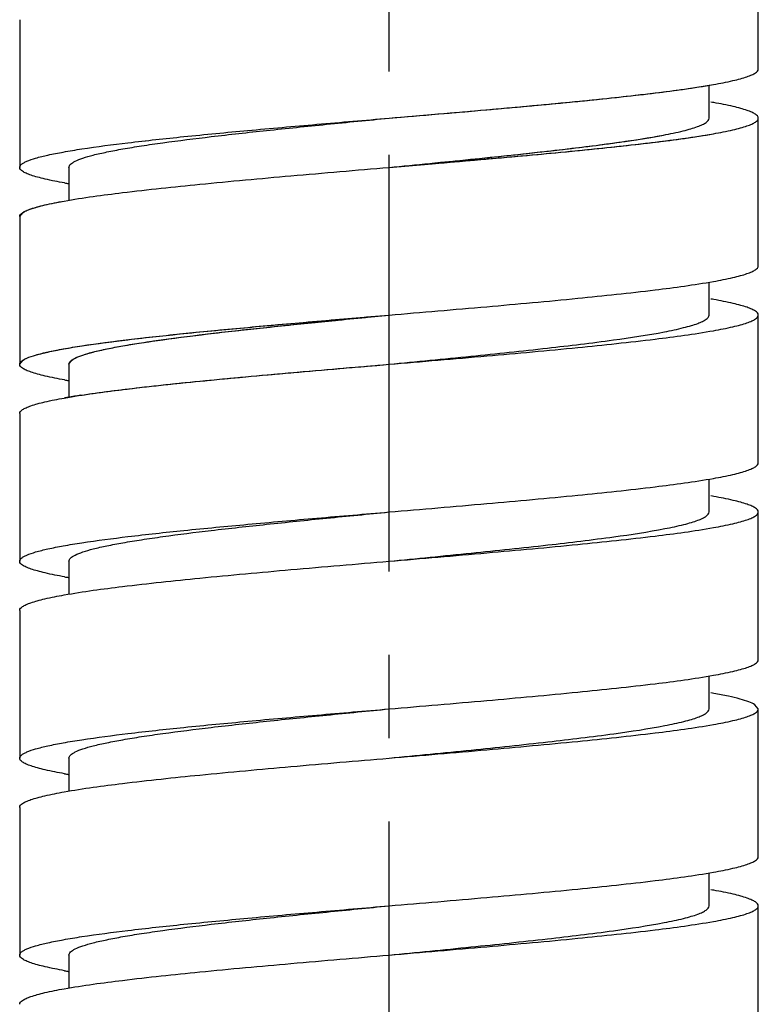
# Model space of a CAD drawing. Header units: millimetres. Extents: x 601 to 1195, y -13 to 407.
# Tile 9 of 11: x 1081 to 1092, y 147 to 162. Entities that reach past the tile are written whole.
import ezdxf

# ---------------------------------------------------------------- set-up
doc = ezdxf.new("R2010")
doc.units = ezdxf.units.MM
doc.header["$LTSCALE"] = 0.1
doc.linetypes.add('CENTERX2', pattern=[101.6, 63.5, -12.7, 12.7, -12.7])
doc.layers.add('CENTER', color=1, linetype='CENTERX2')

msp = doc.modelspace()

# ---------------------------------------------------------------- linework, layer by layer
at = {"color": 7, "linetype": 'Continuous'}
for p, q in [((1092.0048, 161.3542), (1092.0048, 163.6042)), ((1092.0048, 161.3542), (1092.0048, 163.6042)), ((1080.7548, 162.1042), (1080.7548, 159.8542)), ((1080.7548, 162.1042), (1080.7548, 159.8542)), ((1091.2548, 160.6042), (1091.2548, 161.1065)), ((1091.2548, 160.6042), (1091.2548, 161.1065)), ((1086.3798, 160.6042), (1087.137, 160.6686)), ((1092.0048, 158.3542), (1092.0048, 160.6042)), ((1092.0048, 158.3542), (1092.0048, 160.6042)), ((1086.3798, 159.8542), (1087.0374, 159.9101)), ((1087.0374, 159.9101), (1087.137, 159.9186)), ((1081.5048, 159.8542), (1081.5048, 159.3489)), ((1081.5048, 159.8542), (1081.5048, 159.3489)), ((1080.7548, 159.1042), (1080.806, 159.1686)), ((1080.7548, 159.1042), (1080.7548, 156.8542)), ((1080.7548, 159.1042), (1080.7548, 156.8542)), ((1091.2548, 157.6042), (1091.2548, 158.1065)), ((1091.2548, 157.6042), (1091.2548, 158.1065)), ((1092.0048, 155.3542), (1092.0048, 157.6042)), ((1092.0048, 155.3542), (1092.0048, 157.6042)), ((1080.7548, 156.8542), (1080.806, 156.9186)), ((1081.5048, 156.8542), (1081.5491, 156.9186)), ((1081.5048, 156.8542), (1081.5048, 156.3489)), ((1081.5048, 156.8542), (1081.5048, 156.3489)), ((1080.7548, 156.1042), (1080.7548, 153.8542)), ((1080.7548, 156.1042), (1080.7548, 153.8542)), ((1091.2548, 154.6042), (1091.2548, 155.1065)), ((1091.2548, 154.6042), (1091.2548, 155.1065)), ((1092.0048, 152.3542), (1092.0048, 154.6042)), ((1081.5048, 153.8542), (1081.5048, 153.3489)), ((1080.7548, 153.1042), (1080.7548, 150.8542)), ((1091.2548, 151.6042), (1091.2548, 152.1065)), ((1092.0048, 151.6042), (1091.9536, 151.6686)), ((1092.0048, 149.3542), (1092.0048, 151.6042)), ((1081.5048, 150.8542), (1081.5048, 150.3489)), ((1080.7548, 150.1042), (1080.7548, 147.8542)), ((1091.2548, 148.6042), (1091.2548, 149.1065)), ((1092.0048, 146.5686), (1092.0048, 148.6042)), ((1081.5048, 147.8542), (1081.5048, 147.3489))]:
    msp.add_line(p, q, dxfattribs=at)
for centre, radius, start, end in [((1089.7588, 152.0484), 8.9314, 79.87618, 80.18423), ((1089.7588, 152.0484), 8.9314, 79.87618, 80.18423), ((1083.035, 168.6052), 9.1296, 259.92217, 260.28897), ((1083.035, 168.6052), 9.1296, 259.92217, 260.28897), ((1089.7588, 149.0484), 8.9314, 79.87618, 80.18423), ((1089.7588, 149.0484), 8.9314, 79.87618, 80.18423), ((1083.035, 165.6052), 9.1296, 259.92217, 260.28897), ((1083.0348, 165.603), 9.1274, 259.92151, 260.28837), ((1083.0187, 147.4467), 9.0346, 99.74612, 100.12253), ((1083.3814, 145.3208), 11.1912, 98.71114, 99.73419), ((1089.7588, 146.0484), 8.9314, 79.87618, 80.18423), ((1089.7588, 146.0484), 8.9314, 79.87618, 80.18423), ((1083.035, 162.6052), 9.1296, 259.92217, 260.28897), ((1083.035, 162.6052), 9.1296, 259.92217, 260.28897), ((1089.7601, 143.0544), 8.9252, 79.87707, 80.18536), ((1083.035, 159.6052), 9.1296, 259.92217, 260.28897), ((1089.7588, 140.0484), 8.9314, 79.87618, 80.18423), ((1083.035, 156.6052), 9.1296, 259.92217, 260.28897)]:
    msp.add_arc(centre, radius, start, end, dxfattribs=at)
for points, knots in [([(1091.322, 161.1165), (1091.4209, 161.1341), (1091.5591, 161.1608), (1091.7286, 161.203), (1091.8252, 161.2319), (1091.9022, 161.2617), (1091.9643, 161.2928), (1092.0047, 161.3296), (1092.0047, 161.3542)], [0, 0, 0, 0, 0.406812, 0.5705225, 0.7071956, 0.8169527, 0.9005193, 1, 1, 1, 1]), ([(1091.322, 161.1165), (1091.4209, 161.1341), (1091.5591, 161.1608), (1091.7286, 161.203), (1091.8252, 161.2319), (1091.9022, 161.2617), (1091.9643, 161.2928), (1092.0047, 161.3296), (1092.0047, 161.3542)], [0, 0, 0, 0, 0.4068123, 0.5705215, 0.7071942, 0.8169516, 0.9005187, 1, 1, 1, 1]), ([(1086.3798, 160.6042), (1086.8768, 160.6464), (1087.8355, 160.7277), (1089.1873, 160.8505), (1090.3386, 160.9722), (1091.0274, 161.0641), (1091.322, 161.1165)], [0, 0, 0, 0, 0.3010861, 0.5808021, 0.8193474, 1, 1, 1, 1]), ([(1087.137, 160.6686), (1087.5619, 160.705), (1088.3747, 160.7757), (1089.5171, 160.8838), (1090.488, 160.9911), (1091.0702, 161.0717), (1091.322, 161.1165)], [0, 0, 0, 0, 0.3038729, 0.5814266, 0.8176844, 1, 1, 1, 1]), ([(1092.0047, 160.6042), (1092.0047, 160.6285), (1091.9648, 160.6652), (1091.9033, 160.6962), (1091.827, 160.7258), (1091.7313, 160.7545), (1091.5635, 160.7966), (1091.4266, 160.8232), (1091.3287, 160.8407)], [0, 0, 0, 0, 0.0997126, 0.183294, 0.293071, 0.4297046, 0.5932975, 1, 1, 1, 1]), ([(1092.0047, 160.6042), (1092.0047, 160.6285), (1091.9648, 160.6652), (1091.9033, 160.6962), (1091.827, 160.7258), (1091.7313, 160.7545), (1091.5635, 160.7966), (1091.4266, 160.8232), (1091.3287, 160.8407)], [0, 0, 0, 0, 0.0997126, 0.183294, 0.293071, 0.4297046, 0.5932975, 1, 1, 1, 1]), ([(1080.7548, 159.8542), (1080.7548, 159.8722), (1080.7777, 159.901), (1080.8183, 159.9271), (1080.8897, 159.9616), (1081.0123, 160.0013), (1081.1985, 160.0469), (1081.4341, 160.0926), (1081.8401, 160.1587), (1082.4521, 160.2378), (1083.2939, 160.3289), (1084.2542, 160.4203), (1085.2961, 160.5122), (1086.0138, 160.5731), (1086.3798, 160.6042)], [0, 0, 0, 0, 0.0094769, 0.0166763, 0.0259065, 0.0507833, 0.0843585, 0.1264919, 0.1768468, 0.3004212, 0.4505619, 0.6216269, 0.8070819, 1, 1, 1, 1]), ([(1080.7548, 159.8542), (1080.7548, 159.8722), (1080.7777, 159.901), (1080.8183, 159.9271), (1080.8897, 159.9617), (1081.0124, 160.0013), (1081.1985, 160.0469), (1081.4342, 160.0926), (1081.8402, 160.1587), (1082.4522, 160.2379), (1083.2941, 160.3289), (1084.2544, 160.4204), (1085.2963, 160.5122), (1086.014, 160.5731), (1086.3798, 160.6042)], [0, 0, 0, 0, 0.0094773, 0.0166772, 0.0259081, 0.0507866, 0.0843644, 0.1265011, 0.1768596, 0.3004426, 0.4505948, 0.6216636, 0.8071539, 1, 1, 1, 1]), ([(1081.5048, 159.8542), (1081.5048, 159.8716), (1081.5234, 159.9), (1081.5596, 159.9269), (1081.6211, 159.9613), (1081.7276, 160.0012), (1081.889, 160.0468), (1082.0934, 160.0926), (1082.3388, 160.1387), (1082.623, 160.185), (1083.0711, 160.2499), (1083.7054, 160.3288), (1084.5377, 160.4204), (1085.4407, 160.5122), (1086.0627, 160.5731), (1086.3798, 160.6042)], [0, 0, 0, 0, 0.0105418, 0.0180902, 0.0275758, 0.052781, 0.0865459, 0.1287543, 0.1791131, 0.2372099, 0.3025111, 0.4522948, 0.6228673, 0.8077769, 1, 1, 1, 1]), ([(1081.5048, 159.8542), (1081.5048, 159.8716), (1081.5234, 159.9), (1081.5596, 159.9269), (1081.6211, 159.9613), (1081.7275, 160.0012), (1081.889, 160.0468), (1082.0933, 160.0926), (1082.3387, 160.1387), (1082.6229, 160.185), (1083.071, 160.2499), (1083.7052, 160.3288), (1084.5374, 160.4204), (1085.4405, 160.5122), (1086.0626, 160.5731), (1086.3798, 160.6042)], [0, 0, 0, 0, 0.0105412, 0.0180891, 0.027574, 0.0527772, 0.0865392, 0.1287439, 0.1790989, 0.2371912, 0.3024868, 0.4522582, 0.6228256, 0.8076961, 1, 1, 1, 1]), ([(1090.5601, 160.3461), (1090.6604, 160.3653), (1090.801, 160.3943), (1090.9732, 160.4402), (1091.0718, 160.4716), (1091.1502, 160.5038), (1091.2144, 160.5381), (1091.2548, 160.5781), (1091.2547, 160.6042)], [0, 0, 0, 0, 0.403351, 0.5662637, 0.7027167, 0.8126677, 0.8969392, 1, 1, 1, 1]), ([(1090.5601, 160.3461), (1090.6604, 160.3653), (1090.801, 160.3943), (1090.9732, 160.4402), (1091.0718, 160.4716), (1091.1502, 160.5038), (1091.2144, 160.5381), (1091.2548, 160.5781), (1091.2547, 160.6042)], [0, 0, 0, 0, 0.4033468, 0.5662613, 0.7027161, 0.8126679, 0.8969394, 1, 1, 1, 1]), ([(1091.322, 160.3665), (1091.4209, 160.3841), (1091.5591, 160.4108), (1091.7286, 160.453), (1091.8252, 160.4819), (1091.9022, 160.5117), (1091.9643, 160.5428), (1092.0047, 160.5796), (1092.0047, 160.6042)], [0, 0, 0, 0, 0.4068123, 0.5705215, 0.7071942, 0.8169516, 0.9005187, 1, 1, 1, 1]), ([(1091.322, 160.3665), (1091.4209, 160.3841), (1091.5591, 160.4108), (1091.7286, 160.453), (1091.8252, 160.4819), (1091.9022, 160.5117), (1091.9643, 160.5428), (1092.0047, 160.5796), (1092.0047, 160.6042)], [0, 0, 0, 0, 0.4068123, 0.5705215, 0.7071942, 0.8169516, 0.9005187, 1, 1, 1, 1]), ([(1086.3798, 159.8542), (1086.8768, 159.8964), (1087.8355, 159.9777), (1089.1873, 160.1005), (1090.3386, 160.2222), (1091.0274, 160.3141), (1091.322, 160.3665)], [0, 0, 0, 0, 0.3010861, 0.5808021, 0.8193474, 1, 1, 1, 1]), ([(1087.137, 159.9186), (1087.5618, 159.955), (1088.3747, 160.0257), (1089.5171, 160.1338), (1090.488, 160.2411), (1091.0701, 160.3217), (1091.322, 160.3665)], [0, 0, 0, 0, 0.3038659, 0.5814298, 0.8176828, 1, 1, 1, 1]), ([(1086.3798, 159.8542), (1086.7938, 159.8947), (1087.5948, 159.9732), (1088.7298, 160.0915), (1089.7101, 160.209), (1090.3025, 160.2971), (1090.5601, 160.3461)], [0, 0, 0, 0, 0.2964337, 0.5735031, 0.8131684, 1, 1, 1, 1]), ([(1087.036, 159.9186), (1087.7119, 159.9854), (1088.6676, 160.0811), (1089.8421, 160.2276), (1090.3408, 160.3044), (1090.5601, 160.3461)], [0, 0, 0, 0, 0.5738751, 0.81141, 1, 1, 1, 1]), ([(1081.4375, 159.6165), (1081.3387, 159.6341), (1081.2004, 159.6608), (1081.031, 159.703), (1080.9343, 159.7319), (1080.8573, 159.7617), (1080.7953, 159.7928), (1080.7548, 159.8296), (1080.7548, 159.8542)], [0, 0, 0, 0, 0.4068123, 0.5705215, 0.7071942, 0.8169516, 0.9005187, 1, 1, 1, 1]), ([(1081.4375, 159.6165), (1081.3387, 159.6341), (1081.2004, 159.6608), (1081.031, 159.703), (1080.9343, 159.7319), (1080.8573, 159.7617), (1080.7953, 159.7928), (1080.7548, 159.8296), (1080.7548, 159.8542)], [0, 0, 0, 0, 0.4068123, 0.5705215, 0.7071941, 0.8169515, 0.9005187, 1, 1, 1, 1]), ([(1081.4308, 159.3407), (1081.7252, 159.3932), (1082.4142, 159.4854), (1083.5666, 159.6073), (1084.9209, 159.7303), (1085.8816, 159.8119), (1086.3798, 159.8542)], [0, 0, 0, 0, 0.1802877, 0.4187635, 0.6986366, 1, 1, 1, 1]), ([(1081.4308, 159.3407), (1081.7252, 159.3932), (1082.4142, 159.4854), (1083.5666, 159.6073), (1084.9209, 159.7303), (1085.8816, 159.8119), (1086.3798, 159.8542)], [0, 0, 0, 0, 0.1802925, 0.4187677, 0.6986391, 1, 1, 1, 1]), ([(1080.7548, 159.1042), (1080.7548, 159.1285), (1080.7948, 159.1652), (1080.8563, 159.1962), (1080.9325, 159.2258), (1081.0282, 159.2545), (1081.196, 159.2966), (1081.3329, 159.3232), (1081.4308, 159.3407)], [0, 0, 0, 0, 0.0997126, 0.183294, 0.293071, 0.4297046, 0.5932975, 1, 1, 1, 1]), ([(1080.806, 159.1686), (1080.8343, 159.1865), (1080.909, 159.2186), (1081.0447, 159.26), (1081.2234, 159.3019), (1081.3571, 159.3275), (1081.4308, 159.3407)], [0, 0, 0, 0, 0.1542685, 0.3723595, 0.6547133, 1, 1, 1, 1]), ([(1091.322, 158.1165), (1091.4209, 158.1341), (1091.5591, 158.1608), (1091.7286, 158.203), (1091.8252, 158.2319), (1091.9022, 158.2617), (1091.9643, 158.2928), (1092.0047, 158.3296), (1092.0047, 158.3542)], [0, 0, 0, 0, 0.4068123, 0.5705215, 0.7071942, 0.8169516, 0.9005187, 1, 1, 1, 1]), ([(1091.322, 158.1165), (1091.4209, 158.1341), (1091.5591, 158.1608), (1091.7286, 158.203), (1091.8252, 158.2319), (1091.9022, 158.2617), (1091.9643, 158.2928), (1092.0047, 158.3296), (1092.0047, 158.3542)], [0, 0, 0, 0, 0.4068123, 0.5705215, 0.7071942, 0.8169516, 0.9005187, 1, 1, 1, 1]), ([(1086.3798, 157.6042), (1086.8768, 157.6464), (1087.8355, 157.7277), (1089.1873, 157.8505), (1090.3386, 157.9722), (1091.0274, 158.0641), (1091.322, 158.1165)], [0, 0, 0, 0, 0.3010861, 0.5808021, 0.8193474, 1, 1, 1, 1]), ([(1086.3798, 157.6042), (1086.8768, 157.6464), (1087.8355, 157.7277), (1089.1873, 157.8505), (1090.3386, 157.9722), (1091.0274, 158.0641), (1091.322, 158.1165)], [0, 0, 0, 0, 0.3010861, 0.5808021, 0.8193474, 1, 1, 1, 1]), ([(1092.0047, 157.6042), (1092.0047, 157.6285), (1091.9648, 157.6652), (1091.9033, 157.6962), (1091.827, 157.7258), (1091.7313, 157.7545), (1091.5635, 157.7966), (1091.4266, 157.8232), (1091.3287, 157.8407)], [0, 0, 0, 0, 0.0997126, 0.183294, 0.293071, 0.4297046, 0.5932975, 1, 1, 1, 1]), ([(1092.0047, 157.6042), (1092.0047, 157.6285), (1091.9648, 157.6652), (1091.9033, 157.6962), (1091.827, 157.7258), (1091.7313, 157.7545), (1091.5635, 157.7966), (1091.4266, 157.8232), (1091.3287, 157.8407)], [0, 0, 0, 0, 0.0997126, 0.183294, 0.293071, 0.4297046, 0.5932975, 1, 1, 1, 1]), ([(1080.7548, 156.8542), (1080.7548, 156.8722), (1080.7777, 156.901), (1080.8183, 156.9271), (1080.8897, 156.9617), (1081.0124, 157.0013), (1081.1985, 157.0469), (1081.4342, 157.0926), (1081.8402, 157.1587), (1082.4522, 157.2379), (1083.2941, 157.3289), (1084.2544, 157.4204), (1085.2963, 157.5122), (1086.014, 157.5731), (1086.3798, 157.6042)], [0, 0, 0, 0, 0.0094773, 0.0166772, 0.0259081, 0.0507866, 0.0843644, 0.1265011, 0.1768596, 0.3004426, 0.4505948, 0.6216636, 0.8071539, 1, 1, 1, 1]), ([(1080.806, 156.9186), (1080.8341, 156.9364), (1080.9085, 156.9684), (1081.0435, 157.0097), (1081.2211, 157.0514), (1081.538, 157.1122), (1082.0287, 157.1847), (1082.7186, 157.2679), (1083.5259, 157.3516), (1084.4247, 157.4356), (1085.3863, 157.5198), (1086.045, 157.5758), (1086.3798, 157.6042)], [0, 0, 0, 0, 0.0177525, 0.0428274, 0.0752762, 0.1149484, 0.2148518, 0.3396234, 0.4853832, 0.6475309, 0.8209109, 1, 1, 1, 1]), ([(1081.5048, 156.8542), (1081.5048, 156.8716), (1081.5234, 156.9), (1081.5596, 156.9269), (1081.6211, 156.9613), (1081.7276, 157.0012), (1081.889, 157.0468), (1082.0934, 157.0926), (1082.3388, 157.1387), (1082.623, 157.185), (1083.0711, 157.2499), (1083.7054, 157.3288), (1084.5377, 157.4204), (1085.4407, 157.5122), (1086.0627, 157.5731), (1086.3798, 157.6042)], [0, 0, 0, 0, 0.0105425, 0.0180865, 0.0275729, 0.0527847, 0.0865419, 0.1287564, 0.1791116, 0.2372093, 0.3025134, 0.4522972, 0.622868, 0.8077764, 1, 1, 1, 1]), ([(1081.5491, 156.9186), (1081.5732, 156.9361), (1081.6374, 156.9682), (1081.7546, 157.0095), (1081.9087, 157.0513), (1082.1832, 157.1121), (1082.6085, 157.1847), (1083.2065, 157.2679), (1083.9063, 157.3515), (1084.6853, 157.4356), (1085.5187, 157.5198), (1086.0897, 157.5758), (1086.3798, 157.6042)], [0, 0, 0, 0, 0.0182279, 0.0436056, 0.0762487, 0.1160419, 0.2160197, 0.3407147, 0.486292, 0.6481787, 0.8212464, 1, 1, 1, 1]), ([(1090.5739, 157.3488), (1090.6723, 157.3677), (1090.8101, 157.3965), (1090.9789, 157.4419), (1091.0755, 157.4729), (1091.1524, 157.5048), (1091.2154, 157.5389), (1091.2548, 157.5784), (1091.2548, 157.6042)], [0, 0, 0, 0, 0.4030555, 0.5657925, 0.7021561, 0.8121043, 0.8964059, 1, 1, 1, 1]), ([(1090.5739, 157.3488), (1090.6723, 157.3677), (1090.8101, 157.3965), (1090.9789, 157.4419), (1091.0755, 157.4729), (1091.1524, 157.5048), (1091.2154, 157.5389), (1091.2548, 157.5784), (1091.2548, 157.6042)], [0, 0, 0, 0, 0.4030555, 0.5657925, 0.7021561, 0.8121043, 0.8964059, 1, 1, 1, 1]), ([(1091.322, 157.3665), (1091.4209, 157.3841), (1091.5591, 157.4108), (1091.7286, 157.453), (1091.8252, 157.4819), (1091.9022, 157.5117), (1091.9643, 157.5428), (1092.0047, 157.5796), (1092.0047, 157.6042)], [0, 0, 0, 0, 0.4068123, 0.5705215, 0.7071942, 0.8169516, 0.9005187, 1, 1, 1, 1]), ([(1091.322, 157.3665), (1091.4209, 157.3841), (1091.5591, 157.4108), (1091.7286, 157.453), (1091.8252, 157.4819), (1091.9022, 157.5117), (1091.9643, 157.5428), (1092.0047, 157.5796), (1092.0047, 157.6042)], [0, 0, 0, 0, 0.4068123, 0.5705215, 0.7071942, 0.8169516, 0.9005187, 1, 1, 1, 1]), ([(1086.3798, 156.8542), (1086.8768, 156.8964), (1087.8355, 156.9777), (1089.1873, 157.1005), (1090.3386, 157.2222), (1091.0274, 157.3141), (1091.322, 157.3665)], [0, 0, 0, 0, 0.3010861, 0.5808021, 0.8193474, 1, 1, 1, 1]), ([(1086.3798, 156.8542), (1086.8768, 156.8964), (1087.8355, 156.9777), (1089.1873, 157.1005), (1090.3386, 157.2222), (1091.0274, 157.3141), (1091.322, 157.3665)], [0, 0, 0, 0, 0.3010861, 0.5808021, 0.8193474, 1, 1, 1, 1]), ([(1086.3798, 156.8542), (1086.796, 156.8949), (1087.6009, 156.9738), (1088.7408, 157.0927), (1089.7236, 157.2107), (1090.3166, 157.2994), (1090.5739, 157.3488)], [0, 0, 0, 0, 0.2970019, 0.5743926, 0.8139189, 1, 1, 1, 1]), ([(1086.3798, 156.8542), (1086.796, 156.8949), (1087.6009, 156.9738), (1088.7408, 157.0927), (1089.7236, 157.2107), (1090.3166, 157.2994), (1090.5739, 157.3488)], [0, 0, 0, 0, 0.2970018, 0.5743926, 0.8139189, 1, 1, 1, 1]), ([(1081.4375, 156.6165), (1081.3387, 156.6341), (1081.2005, 156.6608), (1081.031, 156.703), (1080.9343, 156.7319), (1080.8573, 156.7616), (1080.7953, 156.7928), (1080.7548, 156.8296), (1080.7548, 156.8542)], [0, 0, 0, 0, 0.4067768, 0.5704833, 0.7071639, 0.8169318, 0.9005045, 1, 1, 1, 1]), ([(1081.4375, 156.6165), (1081.3387, 156.6341), (1081.2004, 156.6608), (1081.031, 156.703), (1080.9343, 156.7319), (1080.8573, 156.7617), (1080.7953, 156.7928), (1080.7548, 156.8296), (1080.7548, 156.8542)], [0, 0, 0, 0, 0.4068123, 0.5705215, 0.7071942, 0.8169516, 0.9005187, 1, 1, 1, 1]), ([(1081.4308, 156.3407), (1081.7252, 156.3932), (1082.4142, 156.4854), (1083.5666, 156.6073), (1084.9209, 156.7303), (1085.8816, 156.8119), (1086.3798, 156.8542)], [0, 0, 0, 0, 0.1802925, 0.4187677, 0.6986391, 1, 1, 1, 1]), ([(1081.6865, 156.3829), (1081.9853, 156.4289), (1082.6612, 156.5131), (1083.7683, 156.6261), (1085.0333, 156.7399), (1085.9218, 156.8153), (1086.3798, 156.8542)], [0, 0, 0, 0, 0.1922935, 0.4329713, 0.7076999, 1, 1, 1, 1]), ([(1080.7548, 156.1042), (1080.7548, 156.1285), (1080.7948, 156.1652), (1080.8563, 156.1962), (1080.9325, 156.2258), (1081.0282, 156.2545), (1081.196, 156.2966), (1081.3329, 156.3232), (1081.4308, 156.3407)], [0, 0, 0, 0, 0.0997126, 0.183294, 0.293071, 0.4297046, 0.5932975, 1, 1, 1, 1]), ([(1080.7548, 156.1042), (1080.7548, 156.1285), (1080.7948, 156.1652), (1080.8563, 156.1962), (1080.9325, 156.2258), (1081.0282, 156.2545), (1081.196, 156.2966), (1081.3329, 156.3232), (1081.4308, 156.3407)], [0, 0, 0, 0, 0.0997126, 0.183294, 0.293071, 0.4297046, 0.5932975, 1, 1, 1, 1]), ([(1091.322, 155.1165), (1091.4209, 155.1341), (1091.5591, 155.1608), (1091.7286, 155.203), (1091.8252, 155.2319), (1091.9022, 155.2617), (1091.9643, 155.2928), (1092.0047, 155.3296), (1092.0047, 155.3542)], [0, 0, 0, 0, 0.4068123, 0.5705215, 0.7071942, 0.8169516, 0.9005187, 1, 1, 1, 1]), ([(1091.322, 155.1165), (1091.4209, 155.1341), (1091.5591, 155.1608), (1091.7286, 155.203), (1091.8252, 155.2319), (1091.9022, 155.2617), (1091.9643, 155.2928), (1092.0047, 155.3296), (1092.0047, 155.3542)], [0, 0, 0, 0, 0.4068123, 0.5705215, 0.7071942, 0.8169516, 0.9005187, 1, 1, 1, 1]), ([(1086.3798, 154.6042), (1086.8768, 154.6464), (1087.8355, 154.7277), (1089.1873, 154.8505), (1090.3386, 154.9722), (1091.0274, 155.0641), (1091.322, 155.1165)], [0, 0, 0, 0, 0.3010861, 0.5808021, 0.8193474, 1, 1, 1, 1]), ([(1086.3798, 154.6042), (1086.8768, 154.6464), (1087.8355, 154.7277), (1089.1873, 154.8505), (1090.3386, 154.9722), (1091.0274, 155.0641), (1091.322, 155.1165)], [0, 0, 0, 0, 0.3010861, 0.5808021, 0.8193474, 1, 1, 1, 1]), ([(1092.0047, 154.6042), (1092.0047, 154.6285), (1091.9648, 154.6652), (1091.9033, 154.6962), (1091.827, 154.7258), (1091.7313, 154.7545), (1091.5635, 154.7966), (1091.4266, 154.8232), (1091.3287, 154.8407)], [0, 0, 0, 0, 0.0997126, 0.183294, 0.293071, 0.4297046, 0.5932975, 1, 1, 1, 1]), ([(1092.0047, 154.6042), (1092.0047, 154.6285), (1091.9648, 154.6652), (1091.9033, 154.6962), (1091.827, 154.7258), (1091.7313, 154.7545), (1091.5635, 154.7966), (1091.4266, 154.8232), (1091.3287, 154.8407)], [0, 0, 0, 0, 0.0997126, 0.183294, 0.293071, 0.4297046, 0.5932975, 1, 1, 1, 1]), ([(1080.7548, 153.8542), (1080.7548, 153.8722), (1080.7777, 153.901), (1080.8183, 153.9271), (1080.8897, 153.9617), (1081.0124, 154.0013), (1081.1985, 154.0469), (1081.4342, 154.0926), (1081.8402, 154.1587), (1082.4522, 154.2379), (1083.2941, 154.3289), (1084.2544, 154.4204), (1085.2963, 154.5122), (1086.014, 154.5731), (1086.3798, 154.6042)], [0, 0, 0, 0, 0.0094773, 0.0166772, 0.0259081, 0.0507866, 0.0843644, 0.1265011, 0.1768596, 0.3004426, 0.4505948, 0.6216636, 0.8071539, 1, 1, 1, 1]), ([(1080.7548, 153.8542), (1080.7548, 153.8722), (1080.7777, 153.901), (1080.8183, 153.9271), (1080.8897, 153.9617), (1081.0124, 154.0013), (1081.1985, 154.0469), (1081.4342, 154.0926), (1081.8402, 154.1587), (1082.4522, 154.2379), (1083.2941, 154.3289), (1084.2544, 154.4204), (1085.2963, 154.5122), (1086.014, 154.5731), (1086.3798, 154.6042)], [0, 0, 0, 0, 0.0094773, 0.0166772, 0.0259081, 0.0507866, 0.0843644, 0.1265011, 0.1768596, 0.3004426, 0.4505948, 0.6216636, 0.8071539, 1, 1, 1, 1]), ([(1081.5048, 153.8542), (1081.5048, 153.8716), (1081.5235, 153.8999), (1081.5596, 153.9269), (1081.6211, 153.9613), (1081.7276, 154.0012), (1081.889, 154.0468), (1082.0934, 154.0926), (1082.3388, 154.1387), (1082.623, 154.185), (1083.0711, 154.2499), (1083.7054, 154.3288), (1084.5377, 154.4204), (1085.4407, 154.5122), (1086.0627, 154.5731), (1086.3798, 154.6042)], [0, 0, 0, 0, 0.010546, 0.018088, 0.0275696, 0.0527866, 0.086542, 0.1287553, 0.179115, 0.2372064, 0.3025161, 0.4522976, 0.6228666, 0.8077752, 1, 1, 1, 1]), ([(1081.5048, 153.8542), (1081.5048, 153.8716), (1081.5235, 153.8999), (1081.5596, 153.9269), (1081.6211, 153.9613), (1081.7276, 154.0012), (1081.889, 154.0468), (1082.0934, 154.0926), (1082.3388, 154.1387), (1082.623, 154.185), (1083.0711, 154.2499), (1083.7054, 154.3288), (1084.5377, 154.4204), (1085.4407, 154.5122), (1086.0627, 154.5731), (1086.3798, 154.6042)], [0, 0, 0, 0, 0.010546, 0.018088, 0.0275696, 0.0527866, 0.086542, 0.1287553, 0.179115, 0.2372064, 0.3025161, 0.4522976, 0.6228666, 0.8077752, 1, 1, 1, 1]), ([(1090.5816, 154.3503), (1090.6789, 154.3691), (1090.8152, 154.3977), (1090.9821, 154.4428), (1091.0776, 154.4737), (1091.1536, 154.5054), (1091.2159, 154.5393), (1091.2547, 154.5786), (1091.2548, 154.6042)], [0, 0, 0, 0, 0.4029076, 0.5655424, 0.7018231, 0.8117882, 0.896132, 1, 1, 1, 1]), ([(1090.5816, 154.3503), (1090.6789, 154.3691), (1090.8152, 154.3977), (1090.9821, 154.4428), (1091.0776, 154.4737), (1091.1536, 154.5054), (1091.2159, 154.5393), (1091.2547, 154.5786), (1091.2548, 154.6042)], [0, 0, 0, 0, 0.4029076, 0.5655424, 0.7018231, 0.8117882, 0.896132, 1, 1, 1, 1]), ([(1091.322, 154.3665), (1091.4209, 154.3841), (1091.5591, 154.4108), (1091.7286, 154.453), (1091.8252, 154.4819), (1091.9022, 154.5117), (1091.9643, 154.5428), (1092.0047, 154.5796), (1092.0047, 154.6042)], [0, 0, 0, 0, 0.4068123, 0.5705215, 0.7071942, 0.8169516, 0.9005187, 1, 1, 1, 1]), ([(1091.322, 154.3665), (1091.4209, 154.3841), (1091.5591, 154.4108), (1091.7286, 154.453), (1091.8252, 154.4819), (1091.9022, 154.5117), (1091.9643, 154.5428), (1092.0047, 154.5796), (1092.0047, 154.6042)], [0, 0, 0, 0, 0.4068123, 0.5705215, 0.7071942, 0.8169516, 0.9005187, 1, 1, 1, 1]), ([(1086.3798, 153.8542), (1086.8768, 153.8964), (1087.8355, 153.9777), (1089.1873, 154.1005), (1090.3386, 154.2222), (1091.0274, 154.3141), (1091.322, 154.3665)], [0, 0, 0, 0, 0.3010861, 0.5808021, 0.8193474, 1, 1, 1, 1]), ([(1086.3798, 153.8542), (1086.8768, 153.8964), (1087.8355, 153.9777), (1089.1873, 154.1005), (1090.3386, 154.2222), (1091.0274, 154.3141), (1091.322, 154.3665)], [0, 0, 0, 0, 0.3010861, 0.5808021, 0.8193474, 1, 1, 1, 1]), ([(1086.3798, 153.8542), (1086.7972, 153.8951), (1087.6043, 153.9741), (1088.7469, 154.0934), (1089.731, 154.2117), (1090.3245, 154.3006), (1090.5816, 154.3503)], [0, 0, 0, 0, 0.2973226, 0.5748951, 0.8143428, 1, 1, 1, 1]), ([(1086.3798, 153.8542), (1086.7972, 153.8951), (1087.6043, 153.9741), (1088.7469, 154.0934), (1089.731, 154.2117), (1090.3245, 154.3006), (1090.5816, 154.3503)], [0, 0, 0, 0, 0.2973226, 0.5748951, 0.8143428, 1, 1, 1, 1]), ([(1081.4375, 153.6165), (1081.3387, 153.6341), (1081.2004, 153.6608), (1081.031, 153.703), (1080.9343, 153.7319), (1080.8573, 153.7617), (1080.7953, 153.7928), (1080.7548, 153.8296), (1080.7548, 153.8542)], [0, 0, 0, 0, 0.4068123, 0.5705215, 0.7071942, 0.8169516, 0.9005187, 1, 1, 1, 1]), ([(1081.4375, 153.6165), (1081.3387, 153.6341), (1081.2004, 153.6608), (1081.031, 153.703), (1080.9343, 153.7319), (1080.8573, 153.7617), (1080.7953, 153.7928), (1080.7548, 153.8296), (1080.7548, 153.8542)], [0, 0, 0, 0, 0.4068123, 0.5705215, 0.7071942, 0.8169516, 0.9005187, 1, 1, 1, 1]), ([(1081.4308, 153.3407), (1081.7252, 153.3932), (1082.4142, 153.4854), (1083.5666, 153.6073), (1084.9209, 153.7303), (1085.8816, 153.8119), (1086.3798, 153.8542)], [0, 0, 0, 0, 0.1802925, 0.4187677, 0.6986391, 1, 1, 1, 1]), ([(1080.7548, 153.1042), (1080.7548, 153.1285), (1080.7948, 153.1652), (1080.8563, 153.1962), (1080.9325, 153.2258), (1081.0282, 153.2545), (1081.196, 153.2966), (1081.3329, 153.3232), (1081.4308, 153.3407)], [0, 0, 0, 0, 0.0997126, 0.183294, 0.293071, 0.4297046, 0.5932975, 1, 1, 1, 1]), ([(1091.322, 152.1165), (1091.4209, 152.1341), (1091.5591, 152.1608), (1091.7286, 152.203), (1091.8252, 152.2319), (1091.9022, 152.2617), (1091.9643, 152.2928), (1092.0047, 152.3296), (1092.0047, 152.3542)], [0, 0, 0, 0, 0.4068123, 0.5705215, 0.7071942, 0.8169516, 0.9005187, 1, 1, 1, 1]), ([(1086.3798, 151.6042), (1086.8768, 151.6464), (1087.8355, 151.7277), (1089.1873, 151.8505), (1090.3386, 151.9722), (1091.0274, 152.0641), (1091.322, 152.1165)], [0, 0, 0, 0, 0.3010861, 0.5808021, 0.8193474, 1, 1, 1, 1]), ([(1091.9536, 151.6686), (1091.9253, 151.6865), (1091.8505, 151.7186), (1091.7148, 151.76), (1091.5361, 151.8019), (1091.4025, 151.8275), (1091.3288, 151.8407)], [0, 0, 0, 0, 0.1542685, 0.3723595, 0.6547133, 1, 1, 1, 1]), ([(1080.7548, 150.8542), (1080.7548, 150.8722), (1080.7777, 150.901), (1080.8183, 150.9271), (1080.8897, 150.9617), (1081.0124, 151.0013), (1081.1985, 151.0469), (1081.4342, 151.0926), (1081.8402, 151.1587), (1082.4522, 151.2379), (1083.2941, 151.3289), (1084.2544, 151.4204), (1085.2963, 151.5122), (1086.014, 151.5731), (1086.3798, 151.6042)], [0, 0, 0, 0, 0.0094773, 0.0166772, 0.0259081, 0.0507866, 0.0843644, 0.1265011, 0.1768596, 0.3004426, 0.4505948, 0.6216636, 0.8071539, 1, 1, 1, 1]), ([(1081.5048, 150.8542), (1081.5048, 150.8717), (1081.5235, 150.9), (1081.5596, 150.9269), (1081.6211, 150.9614), (1081.7276, 151.0012), (1081.889, 151.0468), (1082.0934, 151.0926), (1082.3388, 151.1387), (1082.623, 151.185), (1083.0711, 151.2499), (1083.7054, 151.3288), (1084.5377, 151.4204), (1085.4407, 151.5122), (1086.0627, 151.5731), (1086.3798, 151.6042)], [0, 0, 0, 0, 0.0105478, 0.0180924, 0.0275715, 0.052785, 0.0865464, 0.1287521, 0.179118, 0.2372049, 0.3025162, 0.4522957, 0.6228649, 0.807775, 1, 1, 1, 1]), ([(1090.5819, 151.3503), (1090.6792, 151.3691), (1090.8154, 151.3977), (1090.9822, 151.4428), (1091.0777, 151.4737), (1091.1536, 151.5054), (1091.216, 151.5393), (1091.2547, 151.5786), (1091.2547, 151.6042)], [0, 0, 0, 0, 0.4028971, 0.565556, 0.7018031, 0.811756, 0.8961461, 1, 1, 1, 1]), ([(1091.322, 151.3665), (1091.4208, 151.3841), (1091.5591, 151.4108), (1091.7285, 151.453), (1091.8252, 151.4819), (1091.9022, 151.5116), (1091.9643, 151.5428), (1092.0047, 151.5796), (1092.0047, 151.6042)], [0, 0, 0, 0, 0.4067768, 0.5704833, 0.7071639, 0.8169318, 0.9005045, 1, 1, 1, 1]), ([(1086.3798, 150.8542), (1086.8768, 150.8964), (1087.8355, 150.9777), (1089.1873, 151.1005), (1090.3386, 151.2222), (1091.0274, 151.3141), (1091.322, 151.3665)], [0, 0, 0, 0, 0.301086, 0.580802, 0.8193474, 1, 1, 1, 1]), ([(1086.3798, 150.8542), (1086.7972, 150.8951), (1087.6045, 150.9741), (1088.7472, 151.0934), (1089.7314, 151.2117), (1090.3248, 151.3007), (1090.5819, 151.3503)], [0, 0, 0, 0, 0.297337, 0.5749188, 0.8143632, 1, 1, 1, 1]), ([(1081.4375, 150.6165), (1081.3387, 150.6341), (1081.2004, 150.6608), (1081.031, 150.703), (1080.9343, 150.7319), (1080.8573, 150.7617), (1080.7953, 150.7928), (1080.7548, 150.8296), (1080.7548, 150.8542)], [0, 0, 0, 0, 0.4068123, 0.5705215, 0.7071942, 0.8169516, 0.9005187, 1, 1, 1, 1]), ([(1081.4308, 150.3407), (1081.7252, 150.3932), (1082.4142, 150.4854), (1083.5666, 150.6073), (1084.9209, 150.7303), (1085.8816, 150.8119), (1086.3798, 150.8542)], [0, 0, 0, 0, 0.1802925, 0.4187677, 0.6986391, 1, 1, 1, 1]), ([(1080.7548, 150.1042), (1080.7548, 150.1285), (1080.7948, 150.1652), (1080.8563, 150.1962), (1080.9325, 150.2258), (1081.0282, 150.2545), (1081.196, 150.2966), (1081.3329, 150.3232), (1081.4308, 150.3407)], [0, 0, 0, 0, 0.0997126, 0.183294, 0.293071, 0.4297046, 0.5932975, 1, 1, 1, 1]), ([(1091.322, 149.1165), (1091.4208, 149.1341), (1091.5591, 149.1608), (1091.7285, 149.203), (1091.8252, 149.2319), (1091.9022, 149.2616), (1091.9643, 149.2928), (1092.0047, 149.3296), (1092.0047, 149.3542)], [0, 0, 0, 0, 0.4067768, 0.5704833, 0.7071639, 0.8169318, 0.9005045, 1, 1, 1, 1]), ([(1086.3798, 148.6042), (1086.8768, 148.6464), (1087.8355, 148.7277), (1089.1873, 148.8505), (1090.3386, 148.9722), (1091.0274, 149.0641), (1091.322, 149.1165)], [0, 0, 0, 0, 0.301086, 0.580802, 0.8193474, 1, 1, 1, 1]), ([(1092.0047, 148.6042), (1092.0047, 148.6285), (1091.9648, 148.6652), (1091.9033, 148.6962), (1091.827, 148.7258), (1091.7313, 148.7545), (1091.5635, 148.7966), (1091.4266, 148.8232), (1091.3287, 148.8407)], [0, 0, 0, 0, 0.0997126, 0.183294, 0.293071, 0.4297046, 0.5932975, 1, 1, 1, 1]), ([(1080.7548, 147.8542), (1080.7548, 147.8722), (1080.7777, 147.901), (1080.8183, 147.9271), (1080.8897, 147.9617), (1081.0124, 148.0013), (1081.1985, 148.0469), (1081.4342, 148.0926), (1081.8402, 148.1587), (1082.4522, 148.2379), (1083.2941, 148.3289), (1084.2544, 148.4204), (1085.2963, 148.5122), (1086.014, 148.5731), (1086.3798, 148.6042)], [0, 0, 0, 0, 0.0094773, 0.0166772, 0.0259081, 0.0507866, 0.0843644, 0.1265011, 0.1768596, 0.3004426, 0.4505948, 0.6216636, 0.8071539, 1, 1, 1, 1]), ([(1081.5048, 147.8542), (1081.5048, 147.8716), (1081.5234, 147.9), (1081.5596, 147.9269), (1081.6211, 147.9613), (1081.7276, 148.0012), (1081.889, 148.0468), (1082.0934, 148.0926), (1082.3388, 148.1387), (1082.623, 148.185), (1083.0711, 148.2499), (1083.7054, 148.3288), (1084.5377, 148.4204), (1085.4407, 148.5122), (1086.0627, 148.5731), (1086.3798, 148.6042)], [0, 0, 0, 0, 0.0105452, 0.0180931, 0.0275748, 0.0527808, 0.086548, 0.1287508, 0.1791167, 0.2372073, 0.3025131, 0.4522935, 0.6228652, 0.8077761, 1, 1, 1, 1]), ([(1090.5733, 148.3487), (1090.6718, 148.3676), (1090.8097, 148.3964), (1090.9786, 148.4418), (1091.0753, 148.4729), (1091.1522, 148.5047), (1091.2153, 148.5388), (1091.2547, 148.5784), (1091.2547, 148.6042)], [0, 0, 0, 0, 0.4030227, 0.5658117, 0.7021322, 0.8120806, 0.8964472, 1, 1, 1, 1]), ([(1091.322, 148.3665), (1091.4209, 148.3841), (1091.5591, 148.4108), (1091.7286, 148.453), (1091.8252, 148.4819), (1091.9022, 148.5117), (1091.9643, 148.5428), (1092.0047, 148.5796), (1092.0047, 148.6042)], [0, 0, 0, 0, 0.4068123, 0.5705215, 0.7071942, 0.8169516, 0.9005187, 1, 1, 1, 1]), ([(1086.3798, 147.8542), (1086.8768, 147.8964), (1087.8355, 147.9777), (1089.1873, 148.1005), (1090.3386, 148.2222), (1091.0274, 148.3141), (1091.322, 148.3665)], [0, 0, 0, 0, 0.3010861, 0.5808021, 0.8193474, 1, 1, 1, 1]), ([(1086.3798, 147.8542), (1086.7959, 147.8949), (1087.6006, 147.9737), (1088.7403, 148.0927), (1089.723, 148.2107), (1090.316, 148.2992), (1090.5733, 148.3487)], [0, 0, 0, 0, 0.2969768, 0.574355, 0.8138885, 1, 1, 1, 1]), ([(1081.4375, 147.6165), (1081.3387, 147.6341), (1081.2004, 147.6608), (1081.031, 147.703), (1080.9343, 147.7319), (1080.8573, 147.7617), (1080.7953, 147.7928), (1080.7548, 147.8296), (1080.7548, 147.8542)], [0, 0, 0, 0, 0.4068123, 0.5705215, 0.7071942, 0.8169516, 0.9005187, 1, 1, 1, 1]), ([(1081.4308, 147.3407), (1081.7252, 147.3932), (1082.4142, 147.4854), (1083.5666, 147.6073), (1084.9209, 147.7303), (1085.8816, 147.8119), (1086.3798, 147.8542)], [0, 0, 0, 0, 0.1802925, 0.4187677, 0.6986391, 1, 1, 1, 1]), ([(1080.7548, 147.1042), (1080.7548, 147.1285), (1080.7948, 147.1652), (1080.8563, 147.1962), (1080.9325, 147.2258), (1081.0282, 147.2545), (1081.196, 147.2966), (1081.3329, 147.3232), (1081.4308, 147.3407)], [0, 0, 0, 0, 0.0997126, 0.183294, 0.293071, 0.4297046, 0.5932975, 1, 1, 1, 1])]:
    msp.add_open_spline(points, degree=3, knots=knots, dxfattribs=at)
at = {"layer": 'CENTER'}
msp.add_line((1086.3798, 31.777), (1086.3798, 180.785), dxfattribs=at)

doc.saveas('drawing.dxf')
